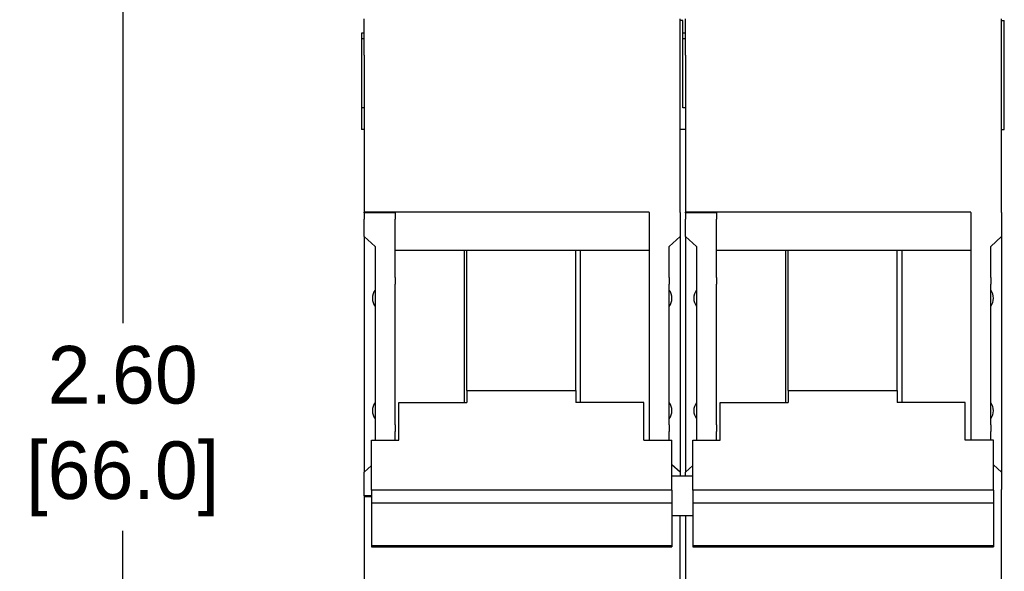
# Model space of a CAD drawing. Header units: inches. Extents: x 639.8 to 649.6, y 477.2 to 487.7.
# Tile 5 of 10: x 639.8 to 641.9, y 484.6 to 485.8. Entities that reach past the tile are written whole.
import ezdxf

# ---------------------------------------------------------------- set-up
doc = ezdxf.new("R2010")
doc.units = ezdxf.units.IN
doc.header["$LTSCALE"] = 8
doc.header["$MEASUREMENT"] = 0
doc.layers.add('Dimensions', color=140, linetype='Continuous')
doc.dimstyles.get("Standard").update_dxf_attribs({"dimtxt": 0.125, "dimasz": 0.125, "dimexe": 0.1, "dimexo": 0.1, "dimgap": 0.05, "dimtad": 0, "dimtih": 1, "dimtoh": 1, "dimzin": 0, "dimdsep": 46, "dimtxsty": 'Standard', "dimcen": 0, "dimclrd": 256, "dimclre": 256, "dimclrt": 256, "dimadec": 0, "dimazin": 0, "dimtfac": 1, "dimtofl": 0, "dimtmove": 0, "dimatfit": 3, "dimfxl": 0, "dimtolj": 1, "dimtzin": 0, "dimarcsym": 0})

# ---------------------------------------------------------------- blocks, each defined once
blk = doc.blocks.new('*D3')
at = {"layer": 'DEFPOINTS', "color": 0}
for p in [(640.0377, 486.2586), (640.9038, 486.2586), (640.9038, 483.6602)]:
    blk.add_point(p, dxfattribs=at)
at = {"layer": 'Dimensions', "lineweight": -2}
for p, q in [((640.8038, 486.2586), (639.9377, 486.2586)), ((640.0377, 486.1336), (640.0377, 485.1844)), ((640.0377, 483.7852), (640.0377, 484.7344)), ((640.8038, 483.6602), (639.9377, 483.6602))]:
    blk.add_line(p, q, dxfattribs=at)
at = {"layer": 'Dimensions'}
for points in [[(640.0169, 486.1336), (640.0585, 486.1336), (640.0377, 486.2586)], [(640.0169, 483.7852), (640.0585, 483.7852), (640.0377, 483.6602)]]:
    blk.add_solid(points, dxfattribs=at)
at = {"layer": 'Dimensions', "char_height": 0.125, "attachment_point": 5}
for s, insert in [('\\A1;2.60', (640.0377, 485.0719)), ('\\A1;[66.0]', (640.0377, 484.8469))]:
    blk.add_mtext(s, dxfattribs=dict(at, insert=insert))

msp = doc.modelspace()

# ---------------------------------------------------------------- linework, layer by layer
for p, q in [((640.5613, 485.7665), (640.5613, 485.8452)), ((641.2463, 485.7665), (641.2463, 485.8452)), ((641.2582, 485.7665), (641.2582, 485.8452)), ((641.9432, 485.7665), (641.9432, 485.8452)), ((641.2523, 485.8413), (641.2463, 485.8413)), ((641.2523, 485.6523), (641.2523, 485.8413)), ((641.9432, 485.8413), (641.9491, 485.8413)), ((641.9491, 485.6051), (641.9491, 485.8413)), ((640.5554, 485.8137), (640.5554, 485.8019)), ((640.5613, 485.8137), (640.5554, 485.8137)), ((640.5613, 485.8019), (640.5554, 485.8019)), ((640.5554, 485.8019), (640.5554, 485.7626)), ((641.2582, 485.8137), (641.2523, 485.8137)), ((641.2582, 485.8019), (641.2523, 485.8019)), ((640.5554, 485.7626), (640.5554, 485.6523)), ((640.5613, 485.7665), (640.5613, 485.4259)), ((641.2463, 485.4247), (641.2463, 485.7665)), ((641.2582, 485.7665), (641.2582, 485.4259)), ((641.9432, 485.4247), (641.9432, 485.7665)), ((640.5613, 485.6523), (640.5554, 485.6523)), ((640.5554, 485.6523), (640.5554, 485.6051)), ((641.2582, 485.6523), (641.2523, 485.6523)), ((640.5613, 485.6051), (640.5554, 485.6051)), ((641.2582, 485.6051), (641.2463, 485.6051)), ((641.9432, 485.6051), (641.9491, 485.6051)), ((640.5613, 485.424), (640.5613, 485.4259)), ((641.1794, 485.4259), (640.5613, 485.4259)), ((640.5613, 485.424), (640.5613, 485.4103)), ((640.6282, 485.424), (640.5613, 485.424)), ((640.6282, 485.424), (640.6282, 485.4103)), ((641.1794, 485.4247), (641.1794, 485.4259)), ((641.1794, 485.4247), (641.1794, 485.4103)), ((641.2463, 485.4247), (641.2463, 485.4103)), ((641.8763, 485.4259), (641.2582, 485.4259)), ((641.2582, 485.424), (641.2582, 485.4259)), ((641.3251, 485.424), (641.2582, 485.424)), ((641.2582, 485.424), (641.2582, 485.4103)), ((641.3251, 485.424), (641.3251, 485.4103)), ((641.8763, 485.4247), (641.8763, 485.4259)), ((641.8763, 485.4247), (641.8763, 485.4103)), ((641.9432, 485.4247), (641.9432, 485.4103)), ((640.5613, 485.3726), (640.5613, 485.4103)), ((640.6282, 485.2842), (640.6282, 485.4103)), ((641.1794, 485.4103), (641.1794, 485.2842)), ((641.2463, 485.4103), (641.2463, 485.3726)), ((641.2582, 485.3726), (641.2582, 485.4103)), ((641.3251, 485.2842), (641.3251, 485.4103)), ((641.8763, 485.4103), (641.8763, 485.2842)), ((641.9432, 485.4103), (641.9432, 485.3726)), ((640.5613, 485.3726), (640.5613, 484.8612)), ((640.5849, 485.3508), (640.5613, 485.3726)), ((641.2227, 485.3508), (641.2463, 485.3726)), ((641.2463, 485.3726), (641.2463, 484.8612)), ((641.2818, 485.3508), (641.2582, 485.3726)), ((641.2582, 485.3726), (641.2582, 484.8612)), ((641.9196, 485.3508), (641.9432, 485.3726)), ((641.9432, 485.3726), (641.9432, 484.8612)), ((640.5849, 485.3508), (640.5849, 485.2842)), ((641.0298, 485.3421), (640.6282, 485.3421)), ((640.7778, 485.3421), (640.7778, 485.0126)), ((640.7837, 485.0384), (640.7837, 485.3421)), ((641.02, 485.0384), (641.02, 485.3421)), ((641.0298, 485.3421), (641.0298, 485.0126)), ((641.1794, 485.3421), (641.0298, 485.3421)), ((641.2227, 485.2842), (641.2227, 485.3508)), ((641.2818, 485.3508), (641.2818, 485.2842)), ((641.7267, 485.3421), (641.3251, 485.3421)), ((641.4747, 485.3421), (641.4747, 485.0126)), ((641.4806, 485.0384), (641.4806, 485.3421)), ((641.7168, 485.0384), (641.7168, 485.3421)), ((641.8763, 485.3421), (641.7267, 485.3421)), ((641.7267, 485.3421), (641.7267, 485.0126)), ((641.9196, 485.2842), (641.9196, 485.3508)), ((640.5849, 485.2842), (640.5849, 485.2697)), ((640.5849, 485.2697), (640.5849, 484.9641)), ((640.6282, 485.2842), (640.6282, 485.2697)), ((640.6282, 484.9641), (640.6282, 485.2697)), ((641.1794, 485.2842), (641.1794, 485.2697)), ((641.1794, 485.2697), (641.1794, 484.9641)), ((641.2227, 485.2842), (641.2227, 485.2697)), ((641.2227, 484.9641), (641.2227, 485.2697)), ((641.2818, 485.2842), (641.2818, 485.2697)), ((641.2818, 485.2697), (641.2818, 484.9641)), ((641.3251, 485.2842), (641.3251, 485.2697)), ((641.3251, 484.9641), (641.3251, 485.2697)), ((641.8763, 485.2842), (641.8763, 485.2697)), ((641.8763, 485.2697), (641.8763, 484.9641)), ((641.9196, 485.2842), (641.9196, 485.2697)), ((641.9196, 484.9641), (641.9196, 485.2697)), ((640.7837, 485.0384), (640.7837, 485.0126)), ((640.7837, 485.0384), (641.02, 485.0384)), ((641.02, 485.0384), (641.02, 485.0126)), ((641.4806, 485.0384), (641.7168, 485.0384)), ((641.4806, 485.0384), (641.4806, 485.0126)), ((641.7168, 485.0384), (641.7168, 485.0126)), ((640.6361, 485.0126), (640.7837, 485.0126)), ((640.6361, 484.9311), (640.6361, 485.0126)), ((641.1676, 485.0126), (641.02, 485.0126)), ((641.1676, 484.9311), (641.1676, 485.0126)), ((641.333, 484.9311), (641.333, 485.0126)), ((641.333, 485.0126), (641.4806, 485.0126)), ((641.8645, 485.0126), (641.7168, 485.0126)), ((641.8645, 484.9311), (641.8645, 485.0126)), ((640.5849, 484.9641), (640.5849, 484.9496)), ((640.5849, 484.9496), (640.5849, 484.9311)), ((640.6282, 484.9641), (640.6282, 484.9496)), ((640.6282, 484.9311), (640.6282, 484.9496)), ((641.1794, 484.9641), (641.1794, 484.9496)), ((641.1794, 484.9496), (641.1794, 484.9311)), ((641.2227, 484.9641), (641.2227, 484.9496)), ((641.2227, 484.9311), (641.2227, 484.9496)), ((641.2818, 484.9641), (641.2818, 484.9496)), ((641.2818, 484.9496), (641.2818, 484.9311)), ((641.3251, 484.9641), (641.3251, 484.9496)), ((641.3251, 484.9311), (641.3251, 484.9496)), ((641.8763, 484.9641), (641.8763, 484.9496)), ((641.8763, 484.9496), (641.8763, 484.9311)), ((641.9196, 484.9641), (641.9196, 484.9496)), ((641.9196, 484.9311), (641.9196, 484.9496)), ((640.5771, 484.9311), (640.6361, 484.9311)), ((640.5771, 484.8223), (640.5771, 484.9311)), ((641.1676, 484.9311), (641.2286, 484.9311)), ((641.2286, 484.8223), (641.2286, 484.9311)), ((641.2739, 484.8223), (641.2739, 484.9311)), ((641.2739, 484.9311), (641.333, 484.9311)), ((641.9255, 484.9311), (641.8645, 484.9311)), ((641.9255, 484.8223), (641.9255, 484.9311)), ((640.5613, 484.8612), (640.5771, 484.8757)), ((640.5613, 484.8235), (640.5613, 484.8612)), ((641.2463, 484.8612), (641.2286, 484.8775)), ((641.2463, 484.8612), (641.2463, 484.8538)), ((641.2582, 484.8612), (641.2739, 484.8757)), ((641.2582, 484.8538), (641.2582, 484.8612)), ((641.9432, 484.8612), (641.9255, 484.8775)), ((641.9432, 484.8612), (641.9432, 484.8235)), ((641.2286, 484.8538), (641.2739, 484.8538)), ((640.5613, 484.8098), (640.5613, 484.8235)), ((641.2286, 484.8223), (640.5771, 484.8223)), ((640.5771, 484.8223), (640.5771, 484.7947)), ((641.2286, 484.8223), (641.2286, 484.7947)), ((641.2739, 484.8223), (641.2739, 484.7947)), ((641.9255, 484.8223), (641.2739, 484.8223)), ((641.9255, 484.8223), (641.9255, 484.7947)), ((641.9432, 484.809), (641.9432, 484.8235)), ((640.5613, 484.8098), (640.5613, 484.8078)), ((640.5771, 484.8098), (640.5613, 484.8098)), ((640.5613, 484.8078), (640.5613, 484.1523)), ((640.5771, 484.8078), (640.5613, 484.8078)), ((641.9432, 484.1523), (641.9432, 484.809)), ((640.5771, 484.7947), (640.5771, 484.7027)), ((640.5771, 484.7947), (641.2286, 484.7947)), ((641.2286, 484.7947), (641.2286, 484.7027)), ((641.2739, 484.7947), (641.9255, 484.7947)), ((641.2739, 484.7947), (641.2739, 484.7027)), ((641.9255, 484.7947), (641.9255, 484.7027)), ((641.2286, 484.7672), (641.2739, 484.7672)), ((641.2463, 484.1523), (641.2463, 484.7672)), ((641.2582, 484.7672), (641.2582, 484.1523)), ((640.5771, 484.7027), (640.5771, 484.6998)), ((640.5771, 484.7027), (641.2286, 484.7027)), ((640.5771, 484.6998), (641.2286, 484.6998)), ((641.2286, 484.7027), (641.2286, 484.6998)), ((641.2739, 484.7027), (641.9255, 484.7027)), ((641.2739, 484.7027), (641.2739, 484.6998)), ((641.2739, 484.6998), (641.9255, 484.6998)), ((641.9255, 484.7027), (641.9255, 484.6998))]:
    msp.add_line(p, q)
for centre, start, end in [((640.6085, 485.2389), 143.1301, 216.8699), ((641.1991, 485.2389), 323.1301, 36.8699), ((641.3054, 485.2389), 143.1301, 216.8699), ((641.896, 485.2389), 323.1301, 36.8699), ((640.6085, 484.9948), 143.1301, 216.8699), ((641.1991, 484.9948), 323.1301, 36.8699), ((641.3054, 484.9948), 143.1301, 216.8699), ((641.896, 484.9948), 323.1301, 36.8699)]:
    msp.add_arc(centre, 0.0295, start, end)

# ---------------------------------------------------------------- dimensions: what is measured, and where the dimension line sits
at = {"layer": 'Dimensions'}
dim = msp.add_linear_dim(base=(640.0377, 486.2586), p1=(640.9038, 483.6602), p2=(640.9038, 486.2586), angle=90, dimstyle='Standard', override={"dimpost": '\\X'}, dxfattribs=at)
dim.commit()
dim.dimension.update_dxf_attribs({"geometry": '*D3', "text_midpoint": (640.0377, 484.9594)})

doc.saveas('drawing.dxf')
